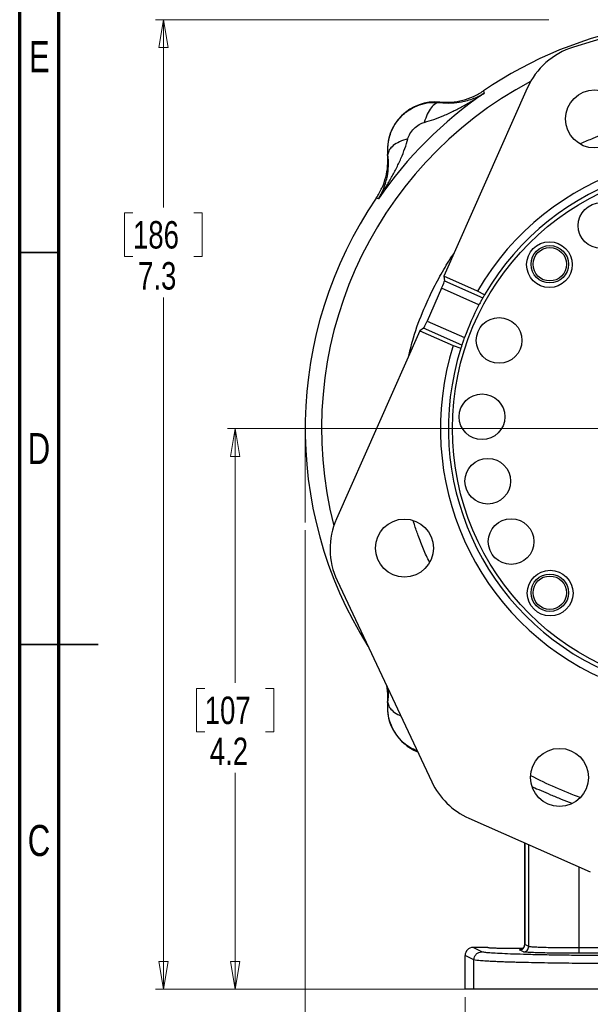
# Model space of a CAD drawing. Header units: inches. Extents: x 0.6 to 16.3, y 0.2 to 11.5.
# Tile 2 of 16: x 0.6 to 3.5, y 4 to 9. Entities that reach past the tile are written whole.
import ezdxf

# ---------------------------------------------------------------- set-up
doc = ezdxf.new("R2010")
doc.units = ezdxf.units.IN
doc.header["$MEASUREMENT"] = 0
doc.linetypes.add('CENTERX2', pattern=[0.8, 0.5, -0.1, 0.1, -0.1])
doc.styles.add('SLDTEXTSTYLE0', font='TXT', dxfattribs={"width": 0.75})
doc.dimstyles.new('SLDDIMSTYLE0', dxfattribs={"dimtxt": 0.137795, "dimasz": 0.14, "dimexe": 0, "dimexo": 0.0625, "dimgap": 0.034449, "dimtad": 0, "dimtih": 1, "dimtoh": 1, "dimdec": 1, "dimlfac": 1.5, "dimrnd": 1e-09, "dimzin": 12, "dimdsep": 46, "dimtxsty": 'SLDTEXTSTYLE0', "dimblk1": 'CLOSED', "dimblk2": 'CLOSED', "dimsah": 1, "dimcen": 0.09, "dimadec": 0, "dimazin": 3, "dimtfac": 1, "dimtdec": 1, "dimtofl": 0, "dimtmove": 0, "dimatfit": 3, "dimldrblk": 'CLOSED', "dimfxl": 0, "dimfrac": 2, "dimtolj": 1, "dimtzin": 12, "dimarcsym": 0})
doc.dimstyles.new('SLDDIMSTYLE1', dxfattribs={"dimtxt": 0.137795, "dimasz": 0.14, "dimexe": 0, "dimexo": 0.0625, "dimgap": 0.034449, "dimtad": 0, "dimdec": 1, "dimlfac": 1.5, "dimrnd": 1e-09, "dimzin": 12, "dimdsep": 46, "dimtxsty": 'SLDTEXTSTYLE0', "dimblk1": 'CLOSED', "dimblk2": 'CLOSED', "dimsah": 1, "dimcen": 0.09, "dimadec": 0, "dimazin": 3, "dimtfac": 1, "dimtdec": 1, "dimtofl": 0, "dimtmove": 0, "dimatfit": 3, "dimldrblk": 'CLOSED', "dimfxl": 0, "dimfrac": 2, "dimtolj": 1, "dimtzin": 12, "dimarcsym": 0})
doc.dimstyles.new('SLDDIMSTYLE3', dxfattribs={"dimtxt": 0.137795, "dimasz": 0.14, "dimexe": 0, "dimexo": 0.0625, "dimgap": 0.034449, "dimtad": 0, "dimdec": 1, "dimlfac": 1.5, "dimrnd": 1e-09, "dimzin": 12, "dimdsep": 46, "dimtxsty": 'SLDTEXTSTYLE0', "dimblk1": 'CLOSED', "dimblk2": 'CLOSED', "dimsah": 1, "dimcen": 0.09, "dimadec": 0, "dimazin": 3, "dimtfac": 1, "dimtofl": 0, "dimtmove": 0, "dimatfit": 3, "dimldrblk": 'CLOSED', "dimfxl": 0, "dimfrac": 2, "dimtolj": 1, "dimtzin": 12, "dimarcsym": 0})
doc.dimstyles.new('SLDDIMSTYLE4', dxfattribs={"dimtxt": 0.137795, "dimasz": 0.14, "dimexe": 0, "dimexo": 0.0625, "dimgap": 0.034449, "dimtad": 0, "dimtih": 1, "dimtoh": 1, "dimdec": 1, "dimlfac": 1.5, "dimrnd": 1e-09, "dimzin": 12, "dimdsep": 46, "dimtxsty": 'SLDTEXTSTYLE0', "dimblk1": 'CLOSED', "dimblk2": 'CLOSED', "dimsah": 1, "dimcen": 0.09, "dimadec": 0, "dimazin": 3, "dimtfac": 1, "dimtofl": 0, "dimtmove": 0, "dimatfit": 3, "dimldrblk": 'CLOSED', "dimfxl": 0, "dimfrac": 2, "dimtolj": 1, "dimtzin": 12, "dimarcsym": 0})

# ---------------------------------------------------------------- blocks, each defined once
blk = doc.blocks.new('_Closed')
at = {"color": 0, "linetype": 'ByBlock', "lineweight": -2}
for p, q in [((-1, 0.166667), (0, 0)), ((-1, 0.166667), (-1, -0.166667)), ((0, 0), (-1, -0.166667)), ((0, 0), (-1, 0))]:
    blk.add_line(p, q, dxfattribs=at)
blk = doc.blocks.new('_D')
at = {"color": 7, "linetype": 'Continuous', "lineweight": 0}
for p, q in [((3.2465, 8.9845), (1.2727, 8.9845)), ((1.312, 8.9845), (1.312, 8.042)), ((1.1593, 8.0141), (1.1173, 8.0141)), ((1.1173, 8.0141), (1.1173, 7.7953)), ((1.4648, 8.0141), (1.5068, 8.0141)), ((1.5068, 8.0141), (1.5068, 7.7953)), ((1.1173, 7.7953), (1.1593, 7.7953)), ((1.5068, 7.7953), (1.4648, 7.7953)), ((1.312, 4.1148), (1.312, 7.5891)), ((2.8312, 4.1148), (1.2727, 4.1148))]:
    blk.add_line(p, q, dxfattribs=at)
at = {"color": 7, "linetype": 'Continuous', "lineweight": 18, "xscale": 0.14, "yscale": 0.14}
for p, rotation in [((1.312, 8.9845), 90.0000000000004), ((1.312, 4.1148), 270.0000000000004)]:
    blk.add_blockref('_Closed', p, dxfattribs=dict(at, rotation=rotation))
at = {"color": 7, "linetype": 'Continuous', "lineweight": 18, "char_height": 0.1378, "attachment_point": 1, "style": 'SLDTEXTSTYLE0'}
for s, insert in [('186', (1.1593, 7.9729)), ('7.3', (1.1848, 7.7668))]:
    blk.add_mtext(s, dxfattribs=dict(at, insert=insert))
blk = doc.blocks.new('_D_1')
at = {"color": 7, "linetype": 'Continuous', "lineweight": 0}
for p, q in [((2.0233, 6.4204), (2.0233, 2.8716)), ((4.91, 4.3561), (4.91, 2.8716)), ((3.4289, 3.1095), (3.3869, 3.1095)), ((3.3869, 3.1095), (3.3869, 2.8907)), ((3.7343, 3.1095), (3.7763, 3.1095)), ((3.7763, 3.1095), (3.7763, 2.8907)), ((2.0233, 2.911), (3.2661, 2.911)), ((3.3869, 2.8907), (3.4289, 2.8907)), ((3.7763, 2.8907), (3.7343, 2.8907)), ((4.91, 2.911), (3.8971, 2.911))]:
    blk.add_line(p, q, dxfattribs=at)
at = {"color": 7, "linetype": 'Continuous', "lineweight": 18, "xscale": 0.14, "yscale": 0.14, "rotation": 180.0000000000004}
blk.add_blockref('_Closed', (2.0233, 2.911), dxfattribs=at)
at = {"color": 7, "linetype": 'Continuous', "lineweight": 18, "xscale": 0.14, "yscale": 0.14}
blk.add_blockref('_Closed', (4.91, 2.911), dxfattribs=at)
at = {"color": 7, "linetype": 'Continuous', "lineweight": 18, "char_height": 0.1378, "attachment_point": 1, "style": 'SLDTEXTSTYLE0'}
for s, insert in [('110', (3.4289, 3.0683)), ('4.3', (3.4543, 2.8622))]:
    blk.add_mtext(s, dxfattribs=dict(at, insert=insert))
blk = doc.blocks.new('_D_3')
at = {"color": 7, "linetype": 'Continuous', "lineweight": 0}
for p, q in [((4.91, 4.3561), (4.91, 3.4428)), ((2.8267, 4.0754), (2.8267, 3.4428)), ((3.4798, 3.6806), (3.4378, 3.6806)), ((3.4378, 3.6806), (3.4378, 3.4619)), ((3.6834, 3.6806), (3.7254, 3.6806)), ((3.7254, 3.6806), (3.7254, 3.4619)), ((2.8267, 3.4822), (3.317, 3.4822)), ((3.4378, 3.4619), (3.4798, 3.4619)), ((3.7254, 3.4619), (3.6834, 3.4619)), ((4.91, 3.4822), (3.8462, 3.4822))]:
    blk.add_line(p, q, dxfattribs=at)
at = {"color": 7, "linetype": 'Continuous', "lineweight": 18, "xscale": 0.14, "yscale": 0.14, "rotation": 180.0000000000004}
blk.add_blockref('_Closed', (2.8267, 3.4822, 0.2586), dxfattribs=at)
at = {"color": 7, "linetype": 'Continuous', "lineweight": 18, "xscale": 0.14, "yscale": 0.14}
blk.add_blockref('_Closed', (4.91, 3.4822, 0.2586), dxfattribs=at)
at = {"color": 7, "linetype": 'Continuous', "lineweight": 18, "char_height": 0.1378, "attachment_point": 1, "style": 'SLDTEXTSTYLE0'}
for s, insert in [('79', (3.4798, 3.6395)), ('3.1', (3.4543, 3.4333))]:
    blk.add_mtext(s, dxfattribs=dict(at, insert=insert))
blk = doc.blocks.new('_D_6')
at = {"color": 7, "linetype": 'Continuous', "lineweight": 0}
for p, q in [((3.6383, 6.9312), (1.6329, 6.9312)), ((1.6722, 6.9312), (1.6722, 5.6538)), ((1.5195, 5.6258), (1.4775, 5.6258)), ((1.4775, 5.6258), (1.4775, 5.407)), ((1.825, 5.6258), (1.8669, 5.6258)), ((1.8669, 5.6258), (1.8669, 5.407)), ((1.4775, 5.407), (1.5195, 5.407)), ((1.8669, 5.407), (1.825, 5.407)), ((1.6722, 4.1148), (1.6722, 5.2009)), ((2.8312, 4.1148), (1.6329, 4.1148))]:
    blk.add_line(p, q, dxfattribs=at)
at = {"color": 7, "linetype": 'Continuous', "lineweight": 18, "xscale": 0.14, "yscale": 0.14}
for p, rotation in [((1.6722, 6.9312, 0.2586), 90.0000000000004), ((1.6722, 4.1148, 0.2586), 270.0000000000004)]:
    blk.add_blockref('_Closed', p, dxfattribs=dict(at, rotation=rotation))
at = {"color": 7, "linetype": 'Continuous', "lineweight": 18, "char_height": 0.1378, "attachment_point": 1, "style": 'SLDTEXTSTYLE0'}
for s, insert in [('107', (1.5195, 5.5847)), ('4.2', (1.545, 5.3785))]:
    blk.add_mtext(s, dxfattribs=dict(at, insert=insert))

msp = doc.modelspace()

# ---------------------------------------------------------------- linework, layer by layer
at = {"color": 7, "linetype": 'Continuous', "lineweight": 70}
for p, q in [((0.5906, 0.1969), (0.5906, 11.4961)), ((0.7874, 0.3937), (0.7874, 11.2992))]:
    msp.add_line(p, q, dxfattribs=at)
at = {"color": 7, "linetype": 'Continuous', "lineweight": 25}
for p, q in [((4.438, 9.1738), (3.3704, 8.8463)), ((3.1388, 8.6409), (2.7202, 7.6957)), ((2.9191, 8.6271), (2.9209, 8.6213)), ((2.9209, 8.6213), (2.9226, 8.6156)), ((2.6998, 8.5706), (2.6999, 8.5685)), ((2.4394, 8.3079), (2.4372, 8.308)), ((2.3866, 8.087), (2.3807, 8.0887)), ((2.3922, 8.0852), (2.3866, 8.087)), ((2.8885, 7.6212), (2.7202, 7.6957)), ((2.7202, 7.6957), (2.7231, 7.6727)), ((2.7231, 7.6727), (2.9153, 7.5875)), ((2.7087, 7.6355), (2.6358, 7.4709)), ((2.8962, 7.5524), (2.7087, 7.6355)), ((2.9235, 7.6018), (2.8885, 7.6212)), ((2.6358, 7.4709), (2.8233, 7.3878)), ((2.599, 7.4219), (2.1803, 6.4767)), ((2.6179, 7.4352), (2.599, 7.4219)), ((2.599, 7.4219), (2.7672, 7.3473)), ((2.8101, 7.3501), (2.6179, 7.4352)), ((2.7672, 7.3473), (2.8051, 7.3344)), ((2.1838, 6.1671), (2.6588, 5.1565)), ((2.4372, 5.5543), (2.4394, 5.5544)), ((2.8452, 4.9742), (3.455, 4.7041)), ((3.1257, 4.85), (3.1257, 4.3386)), ((2.9105, 4.3025), (2.8667, 4.3244)), ((2.941, 4.3244), (2.8667, 4.3244)), ((3.1192, 4.3022), (3.0994, 4.3121)), ((3.1458, 4.3289), (3.126, 4.3388)), ((4.2049, 4.3219), (3.3988, 4.3219)), ((2.8705, 4.2626), (2.8267, 4.2845)), ((2.8267, 4.1148), (2.8267, 4.2845)), ((2.8705, 4.1148), (2.8705, 4.2626)), ((4.2049, 4.2953), (3.3988, 4.2953)), ((2.8705, 4.1148), (2.8267, 4.1148))]:
    msp.add_line(p, q, dxfattribs=at)
at = {"color": 7, "linetype": 'Continuous', "lineweight": 35}
for p, q in [((0.7874, 7.815), (0.5906, 7.815)), ((0.5906, 5.8465), (0.9843, 5.8465)), ((0.7874, 5.8465), (0.5906, 5.8465))]:
    msp.add_line(p, q, dxfattribs=at)
at = {"color": 7, "linetype": 'CENTERX2', "lineweight": 18}
msp.add_line((2.0233, 6.9312), (2.0233, 6.4598), dxfattribs=at)
at = {"color": 8, "linetype": 'Continuous', "lineweight": 25}
for p, q in [((3.126, 4.3388), (3.126, 4.8498)), ((3.1458, 4.3289), (3.1458, 4.8411)), ((3.3988, 4.3219), (3.3988, 4.729))]:
    msp.add_line(p, q, dxfattribs=at)
at = {"color": 7, "linetype": 'Continuous', "lineweight": 25}
for centre, radius in [((3.4766, 8.486), 0.1457), ((4.0767, 6.9312), 1.314), ((3.5087, 7.9502), 0.1147), ((3.2498, 7.7542), 0.1147), ((3.2517, 7.7561), 0.094), ((3.2517, 7.7561), 0.084), ((2.9971, 7.3736), 0.1147), ((2.9115, 6.99), 0.1147), ((2.9404, 6.6666), 0.1147), ((2.522, 6.3306), 0.1457), ((3.0576, 6.3632), 0.1147), ((3.2536, 6.1043), 0.1147), ((3.2517, 6.1062), 0.094), ((3.2517, 6.1062), 0.084), ((3.3005, 5.1787), 0.1457)]:
    msp.add_circle(centre, radius, dxfattribs=at)
for centre, radius, start, end in [((4.0767, 6.9312), 2.0533, 100.0643, 124.3161), ((4.0767, 6.9312), 2.0419, 124.4163, 145.5837), ((2.6771, 8.3308), 0.2409, 84.5811, 185.4189), ((4.0767, 6.9312), 1.374, 342.3683, 149.8556), ((4.0767, 6.9312), 1.334, 342.4054, 149.8185), ((4.0767, 6.9312), 2.0533, 145.6839, 212.1596), ((4.0767, 6.9312), 1.334, 149.8185, 150.5255), ((4.0767, 6.9312), 1.334, 152.2429, 159.981), ((4.0767, 6.9312), 1.374, 162.3683, 329.8556), ((4.0767, 6.9312), 1.334, 162.4054, 329.8185), ((4.0767, 6.9312), 1.334, 161.6984, 162.4054), ((2.6771, 5.5316), 0.2409, 174.5811, 248.2126)]:
    msp.add_arc(centre, radius, start, end, dxfattribs=at)
at = {"color": 8, "linetype": 'Continuous', "lineweight": 25}
for start, end in [(117.8764, 194.3475), (242.1255, 250.0984)]:
    msp.add_arc((4.0767, 6.9312), 1.9709, start, end, dxfattribs=at)
at = {"color": 7, "linetype": 'Continuous', "lineweight": 25}
for centre, major_axis, ratio, start_param, end_param in [((3.4805, 8.4891), (-0.2482, 0.2797), 0.998345, 5.855665, 6.710706), ((2.7068, 7.6363), (0.0162, 0.0366), 0.052408, 4.712389, 6.195919), ((2.6339, 7.4717), (0.0162, 0.0366), 0.052408, 3.228859, 4.712389), ((2.5223, 6.3257), (-0.3739, -0.0042), 0.998345, 5.855665, 6.710706), ((2.997, 5.3159), (-0.2614, -0.2673), 0.998439, 5.926445, 6.639926), ((2.8667, 4.2844), (-0.0358, 0.0179), 0.998288, 5.176448, 6.745874)]:
    msp.add_ellipse(centre, major_axis=major_axis, ratio=ratio, start_param=start_param, end_param=end_param, dxfattribs=at)
for points, knots in [([(2.6213, 8.4689), (2.6377, 8.4735), (2.6716, 8.483), (2.7217, 8.5033), (2.772, 8.5269), (2.8211, 8.5532), (2.8713, 8.5824), (2.9045, 8.6039), (2.9226, 8.6156)], [0, 0, 0, 0, 0.1486331, 0.3078874, 0.4785516, 0.6434186, 0.806588, 1, 1, 1, 1]), ([(2.6998, 8.5706), (2.7191, 8.5697), (2.7576, 8.568), (2.8148, 8.5782), (2.8697, 8.5969), (2.9026, 8.617), (2.9191, 8.6271)], [0, 0, 0, 0, 0.25, 0.499991, 0.749986, 1, 1, 1, 1]), ([(2.6999, 8.5685), (2.7203, 8.567), (2.759, 8.5643), (2.8034, 8.5702), (2.8401, 8.5787), (2.8705, 8.5891), (2.8983, 8.6015), (2.9148, 8.6111), (2.9226, 8.6156)], [0, 0, 0, 0, 0.224415, 0.426368, 0.565915, 0.724691, 0.870242, 1, 1, 1, 1]), ([(2.4394, 8.3079), (2.4387, 8.325), (2.4374, 8.3595), (2.4497, 8.4109), (2.4727, 8.4591), (2.5064, 8.5015), (2.5488, 8.5352), (2.5971, 8.5582), (2.6485, 8.5705), (2.6829, 8.5691), (2.6999, 8.5685)], [0, 0, 0, 0, 0.122447, 0.246609, 0.372396, 0.499947, 0.628006, 0.75394, 0.877889, 1, 1, 1, 1]), ([(2.6999, 8.5685), (2.6925, 8.5673), (2.6776, 8.5648), (2.6556, 8.5437), (2.6357, 8.5118), (2.6261, 8.4832), (2.6213, 8.4689)], [0, 0, 0, 0, 0.250057, 0.5, 0.749943, 1, 1, 1, 1]), ([(2.5389, 8.3865), (2.5421, 8.395), (2.549, 8.4137), (2.5696, 8.4382), (2.5941, 8.4587), (2.6128, 8.4657), (2.6213, 8.4689)], [0, 0, 0, 0, 0.227358, 0.500018, 0.772307, 1, 1, 1, 1]), ([(2.3922, 8.0852), (2.4039, 8.1033), (2.4254, 8.1365), (2.4547, 8.1867), (2.4809, 8.2358), (2.5045, 8.2861), (2.5248, 8.3362), (2.5343, 8.3702), (2.5389, 8.3865)], [0, 0, 0, 0, 0.1934098, 0.3565783, 0.5214484, 0.6921096, 0.8513657, 1, 1, 1, 1]), ([(2.5389, 8.3865), (2.5246, 8.3817), (2.4961, 8.3721), (2.4641, 8.3523), (2.443, 8.3302), (2.4406, 8.3153), (2.4394, 8.3079)], [0, 0, 0, 0, 0.250057, 0.5, 0.749943, 1, 1, 1, 1]), ([(2.3807, 8.0887), (2.3908, 8.1052), (2.4109, 8.1381), (2.4296, 8.1931), (2.4398, 8.2502), (2.4381, 8.2887), (2.4372, 8.308)], [0, 0, 0, 0, 0.250014, 0.500009, 0.75, 1, 1, 1, 1]), ([(2.3922, 8.0852), (2.3967, 8.093), (2.4063, 8.1095), (2.4188, 8.1374), (2.4291, 8.1677), (2.4376, 8.2044), (2.4435, 8.2489), (2.4408, 8.2875), (2.4394, 8.3079)], [0, 0, 0, 0, 0.1297583, 0.275309, 0.4340848, 0.5736321, 0.7755846, 1, 1, 1, 1]), ([(2.9153, 7.5875), (2.9149, 7.5868), (2.9141, 7.5854), (2.9102, 7.5785), (2.905, 7.5689), (2.9, 7.5596), (2.897, 7.5541), (2.8962, 7.5524)], [0, 0, 0, 0, 0.226375, 0.452725, 0.679719, 0.907566, 1, 1, 1, 1]), ([(2.8233, 7.3878), (2.8217, 7.3836), (2.8187, 7.3751), (2.8147, 7.3637), (2.8118, 7.3551), (2.8105, 7.351), (2.8102, 7.3503), (2.8101, 7.3501)], [0, 0, 0, 0, 0.228082, 0.456161, 0.684232, 0.911668, 1, 1, 1, 1]), ([(2.4372, 5.5543), (2.4386, 5.5736), (2.4404, 5.6008), (2.4353, 5.6275), (2.4338, 5.6352)], [0, 0, 0, 0, 0.710549, 1, 1, 1, 1]), ([(2.4394, 5.5544), (2.4405, 5.547), (2.4429, 5.5321), (2.4646, 5.5103), (2.4855, 5.4956), (2.5008, 5.49), (2.5023, 5.4895)], [0, 0, 0, 0, 0.3218624, 0.6435771, 0.9652917, 1, 1, 1, 1]), ([(2.941, 4.3244), (2.9418, 4.3241), (2.9432, 4.3236), (2.9558, 4.3227), (2.9757, 4.322), (3.0015, 4.3214), (3.033, 4.321), (3.0742, 4.3208), (3.1049, 4.321), (3.119, 4.3211)], [0, 0, 0, 0, 0.12897, 0.241391, 0.415892, 0.524276, 0.629812, 0.831421, 1, 1, 1, 1]), ([(3.3988, 4.3219), (3.3834, 4.322), (3.3521, 4.322), (3.3063, 4.3224), (3.2626, 4.323), (3.2239, 4.3239), (3.191, 4.325), (3.17, 4.3261), (3.1571, 4.327), (3.149, 4.3279), (3.1469, 4.3285), (3.1458, 4.3289)], [0, 0, 0, 0, 0.120191, 0.243561, 0.370113, 0.499848, 0.623463, 0.75913, 0.825792, 0.906085, 1, 1, 1, 1]), ([(3.7027, 4.2429), (3.652, 4.2429), (3.5493, 4.2431), (3.4242, 4.244), (3.3278, 4.2451), (3.2576, 4.246), (3.1906, 4.2472), (3.1381, 4.2483), (3.098, 4.2493), (3.0683, 4.2502), (3.0396, 4.251), (3.0122, 4.252), (2.9864, 4.253), (2.9624, 4.2541), (2.9357, 4.2555), (2.9075, 4.2573), (2.881, 4.2597), (2.8742, 4.2616), (2.8705, 4.2626)], [0, 0, 0, 0, 0.120114, 0.243404, 0.306312, 0.370018, 0.434521, 0.499823, 0.533929, 0.569023, 0.605105, 0.642174, 0.680232, 0.719276, 0.759309, 0.825921, 0.906154, 1, 1, 1, 1]), ([(3.7027, 4.2828), (3.6714, 4.2829), (3.6078, 4.2829), (3.5126, 4.2834), (3.4173, 4.2842), (3.3242, 4.2853), (3.2358, 4.2868), (3.155, 4.2885), (3.0838, 4.2905), (3.0237, 4.2928), (2.9761, 4.2951), (2.9416, 4.2976), (2.9187, 4.3001), (2.9132, 4.3017), (2.9105, 4.3025)], [0, 0, 0, 0, 0.078013, 0.158273, 0.240636, 0.3262, 0.412699, 0.499946, 0.587208, 0.673719, 0.75929, 0.841686, 0.921965, 1, 1, 1, 1]), ([(3.3988, 4.2953), (3.3822, 4.2953), (3.3481, 4.2954), (3.2975, 4.2957), (3.2487, 4.2964), (3.2048, 4.2973), (3.1684, 4.2984), (3.1417, 4.2996), (3.1244, 4.3009), (3.1209, 4.3018), (3.1192, 4.3022)], [0, 0, 0, 0, 0.117056, 0.240652, 0.36903, 0.499946, 0.630871, 0.759274, 0.882905, 1, 1, 1, 1])]:
    msp.add_open_spline(points, degree=3, knots=knots, dxfattribs=at)
at = {"color": 8, "linetype": 'Continuous', "lineweight": 25}
for points, knots in [([(3.4036, 8.3604), (3.4057, 8.3615), (3.4275, 8.3721), (3.4797, 8.3939), (3.5466, 8.4201), (3.5946, 8.4338), (3.6115, 8.4386)], [0, 0, 0, 0, 0.031906, 0.327568, 0.76273, 1, 1, 1, 1]), ([(2.5445, 7.299), (2.5516, 7.3282), (2.5709, 7.4075), (2.6127, 7.5169), (2.6627, 7.6272), (2.7121, 7.7179), (2.7485, 7.779), (2.7697, 7.809), (2.7716, 7.8116)], [0, 0, 0, 0, 0.160043, 0.433983, 0.621588, 0.804588, 0.983023, 1, 1, 1, 1]), ([(2.6477, 6.2591), (2.6373, 6.2812), (2.6165, 6.3252), (2.5923, 6.3889), (2.5758, 6.436), (2.5684, 6.4607), (2.5667, 6.4666)], [0, 0, 0, 0, 0.329182, 0.653666, 0.917149, 1, 1, 1, 1]), ([(2.4394, 5.5544), (2.4414, 5.5752), (2.4436, 5.5983), (2.4412, 5.618), (2.441, 5.6199)], [0, 0, 0, 0, 0.901529, 1, 1, 1, 1]), ([(2.586, 5.3114), (2.5734, 5.3169), (2.5447, 5.3294), (2.5066, 5.3611), (2.4731, 5.4025), (2.45, 5.4506), (2.4374, 5.5023), (2.4387, 5.5372), (2.4394, 5.5544)], [0, 0, 0, 0, 0.1345597, 0.3075153, 0.4808035, 0.6546187, 0.8291528, 1, 1, 1, 1]), ([(3.1646, 5.1316), (3.1654, 5.1312), (3.1767, 5.1261), (3.2071, 5.1125), (3.2543, 5.0921), (3.3065, 5.0704), (3.3438, 5.0563), (3.3617, 5.0495)], [0, 0, 0, 0, 0.020374, 0.272102, 0.522053, 0.770117, 1, 1, 1, 1]), ([(3.0994, 4.3121), (3.0987, 4.3128), (3.0979, 4.3135), (3.108, 4.3143), (3.1099, 4.3144)], [0, 0, 0, 0, 0.8192032, 1, 1, 1, 1])]:
    msp.add_open_spline(points, degree=3, knots=knots, dxfattribs=at)
at = {"color": 7, "linetype": 'Continuous', "lineweight": 25}
for points in [[(3.0994, 4.3121), (3.1029, 4.3125), (3.1098, 4.3133), (3.1186, 4.3195), (3.1248, 4.3283), (3.1256, 4.3353), (3.126, 4.3388)], [(3.1192, 4.3022), (3.1227, 4.3026), (3.1296, 4.3035), (3.1384, 4.3096), (3.1446, 4.3184), (3.1454, 4.3254), (3.1458, 4.3289)], [(3.3988, 4.2953), (3.3988, 4.2958), (3.3988, 4.2967), (3.3988, 4.3029), (3.3988, 4.3116), (3.3988, 4.3185), (3.3988, 4.3219)], [(2.8705, 4.2626), (2.8711, 4.2678), (2.8724, 4.2783), (2.8816, 4.2915), (2.8948, 4.3007), (2.9052, 4.3019), (2.9105, 4.3025)], [(3.7027, 4.1148), (3.65, 4.1148), (3.5446, 4.1148), (3.3921, 4.1148), (3.2507, 4.1148), (3.1257, 4.1148), (3.0212, 4.1148), (2.9417, 4.1148), (2.8875, 4.1148), (2.8762, 4.1148), (2.8705, 4.1148)]]:
    msp.add_open_spline(points, degree=3, dxfattribs=at)

# ---------------------------------------------------------------- texts
at = {"color": 7, "linetype": 'Continuous', "lineweight": 0, "char_height": 0.1562, "attachment_point": 2, "style": 'SLDTEXTSTYLE0'}
for s, insert in [('E', (0.6893, 8.8769)), ('D', (0.6871, 6.9084)), ('C', (0.6873, 4.9399))]:
    msp.add_mtext(s, dxfattribs=dict(at, insert=insert))

# ---------------------------------------------------------------- dimensions: what is measured, and where the dimension line sits
at = {"color": 7, "linetype": 'Continuous', "lineweight": 18}
for base, p1, dimstyle, picture, middle in [((1.312, 4.1148), (3.2859, 8.9845), 'SLDDIMSTYLE0', '_D', (1.312, 7.8156)), ((1.6722, 4.1148), (3.6777, 6.9312), 'SLDDIMSTYLE4', '_D_6', (1.6722, 5.4273))]:
    dim = msp.add_linear_dim(base=base, p1=p1, p2=(2.8705, 4.1148), angle=90, dimstyle=dimstyle, dxfattribs=at)
    dim.commit()
    dim.dimension.update_dxf_attribs({"geometry": picture, "text_midpoint": middle, "dimtype": 160})
for base, p1, dimstyle, picture, middle in [((4.91, 2.911), (2.0233, 6.4598), 'SLDDIMSTYLE1', '_D_1', (3.5816, 2.911)), ((4.91, 3.4822), (2.8267, 4.1148), 'SLDDIMSTYLE3', '_D_3', (3.5816, 3.4822))]:
    dim = msp.add_linear_dim(base=base, p1=p1, p2=(4.91, 4.3955), dimstyle=dimstyle, dxfattribs=at)
    dim.commit()
    dim.dimension.update_dxf_attribs({"geometry": picture, "text_midpoint": middle, "dimtype": 160})

doc.saveas('drawing.dxf')
